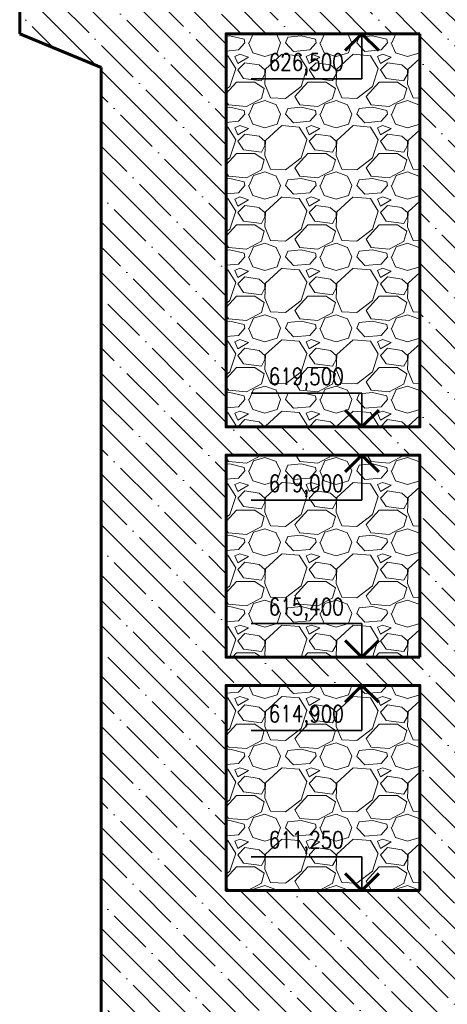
# Model space of a CAD drawing. Header units: millimetres. Extents: x 215401 to 282040, y -56103 to -5143.
# Tile 2 of 47: x 216659 to 224275, y -46934 to -29407. Entities that reach past the tile are written whole.
import ezdxf
from ezdxf.enums import TextEntityAlignment as Align

# ---------------------------------------------------------------- set-up
doc = ezdxf.new("R2010")
doc.units = ezdxf.units.MM
for name, color, linetype, lineweight in [('ГТО-2_Бетон_060', 3, 'Continuous', 60), ('ГТО-2_Отметки_035', 2, 'Continuous', 35), ('ГТО-2_Штриховка', 252, 'Continuous', 18)]:
    doc.layers.add(name, color=color, linetype=linetype, lineweight=lineweight)
doc.layers.add('ГТО-2_Штриховка_018', color=7, linetype='Continuous', lineweight=18, true_color=0x6b6b6b)
doc.styles.add('RomanS', font='romans.shx', dxfattribs={"width": 0.7})

# ---------------------------------------------------------------- blocks, each defined once
blk = doc.blocks.new('*U121')
at = {"color": 7, "lineweight": 25, "ltscale": 100}
blk.add_line((-12.12, 0), (0, 0), dxfattribs=at)
at = {"color": 3, "lineweight": 60, "ltscale": 100}
for p, q in [((-12.12, -3), (-9.12, 0)), ((-9.12, 0), (-6.12, -3))]:
    blk.add_line(p, q, dxfattribs=at)
at = {"color": 2, "lineweight": 35, "ltscale": 100}
for p, q in [((-9.12, 0), (-9.12, -8.04)), ((-9.12, -8.04), (-28.84, -8.04))]:
    blk.add_line(p, q, dxfattribs=at)
at = {"color": 2, "ltscale": 100, "style": 'RomanS', "width": 0.8, "flags": 8}
for tag, p in [('OTMETKA', (-12.35, -5.04)), ('OTMETKA_2', (-12.35, -11.04))]:
    blk.add_attdef(tag, text='', height=3, dxfattribs=at).set_placement(p, align=Align.MIDDLE_RIGHT)
blk = doc.blocks.new('*U3')
at = {"color": 2, "lineweight": 35, "ltscale": 100}
for p, q in [((-9.12, 6), (-28.84, 6)), ((-9.12, 0), (-9.12, 6))]:
    blk.add_line(p, q, dxfattribs=at)
at = {"color": 3, "lineweight": 60, "ltscale": 100}
for p, q in [((-12.12, 3), (-9.12, 0)), ((-9.12, 0), (-6.12, 3))]:
    blk.add_line(p, q, dxfattribs=at)
at = {"color": 7, "lineweight": 25, "ltscale": 100}
blk.add_line((-12.12, 0), (0, 0), dxfattribs=at)
at = {"color": 2, "ltscale": 100, "style": 'RomanS', "width": 0.8, "flags": 8}
for tag, p in [('OTMETKA', (-12.35, 9)), ('OTMETKA_2', (-12.35, 3))]:
    blk.add_attdef(tag, text='', height=3, dxfattribs=at).set_placement(p, align=Align.MIDDLE_RIGHT)

msp = doc.modelspace()

# ---------------------------------------------------------------- hatches: boundary and pattern name
at = {"layer": 'ГТО-2_Штриховка'}
h = msp.add_hatch(dxfattribs=at)
h.set_pattern_fill('GRAVEL', color=256, scale=50)
h.set_pattern_definition([(228.0127875, (-198437.51, -1321417.87), (-10160.000001, -11429.999999), [170.8607, -16915.2418]), (184.969741, (-198551.814, -1321544.87), (15239.999994, 1270.0000723), [293.2024, -29027.0244]), (132.510447, (-198843.914, -1321570.27), (12700.0000054, -13969.999995), [206.7408, -20467.3614]), (267.273689, (-199339.214, -1321887.77), (1270.0000027, 25400), [267.0023, -26433.2187]), (292.833654, (-199351.914, -1322154.47), (-6350.0000005, 15239.9999998), [261.8168, -25919.9039]), (357.273689, (-199250.314, -1322395.77), (-25400, 1270.0000027), [267.0023, -26433.2187]), (37.6942405, (-198983.614, -1322408.47), (-16509.9999993, -12700.000001), [353.0968, -34956.5577]), (72.2553284, (-198704.214, -1322192.57), (8890.0000024, 27939.9999992), [333.3598, -33002.6283]), (121.4295656, (-198602.614, -1321875.07), (-10160.0000014, 16509.999999), [267.9065, -26522.7728]), (175.236358, (-198742.31, -1321646.47), (13970, -1270.000002), [305.8566, -14986.9685]), (222.3974378, (-199047.114, -1321621.07), (-15239.9999995, -13970.0000005), [395.539, -39158.3863]), (138.814075, (-198081.91, -1321900.47), (-8889.999999, 7620.000001), [135.0023, -13365.2829]), (171.4692344, (-198183.514, -1321811.57), (16510.0000004, -2539.999997), [256.841, -25427.3195]), (225, (-198437.5, -1321773.5), (-2e-13, -1270), [179.6047, -1616.4466]), (203.19859, (-198526.41, -1321621.07), (6350, 2540), [96.7207, -9575.3112]), (291.80141, (-198615.31, -1321659.17), (-1270, 3810), [136.7828, -6702.3765]), (30.963757, (-198564.51, -1321786.17), (3810, 2540), [222.1598, -7183.1491]), (161.56505, (-198374, -1321671.87), (2540, -1270), [160.6436, -3855.449]), (16.3895403, (-199351.914, -1321659.17), (12700, 3810), [225.044, -22279.4133]), (70.346176, (-199136.01, -1321595.67), (-5080.0000005, -13970), [188.7995, -18691.1078]), (293.19859, (-198374.01, -1321417.87), (-2540, 6350), [193.44, -9478.5918]), (343.6104597, (-198297.814, -1321595.67), (-12700.0000003, 3809.999999), [225.044, -22279.4133]), (339.443955, (-199351.91, -1322446.57), (-6350, 2540), [217.0176, -10633.8672]), (294.7751406, (-199148.71, -1322522.77), (-6350.0000076, 13969.9999966), [181.8361, -18001.7967]), (66.80141, (-198361.31, -1322687.87), (2540, 6350), [193.44, -9478.5918]), (17.3540246, (-198285.114, -1322510.07), (-16509.9999997, -5080.000001), [212.8914, -21076.188]), (69.443955, (-198983.61, -1322687.87), (-2540, -6350), [108.5088, -10742.376]), (101.309932, (-198437.51, -1322687.87), (-1270, 5080), [64.7573, -6410.9975]), (165.963757, (-198450.2, -1322624.37), (3810, -1270), [261.8168, -4974.5273]), (186.009006, (-198704.214, -1322560.87), (12700, 1270.0000007), [242.6335, -24020.6824]), (303.690068, (-198564.5, -1321900.47), (-1270, 2540), [183.1619, -4395.8882]), (353.1572266, (-198462.914, -1322052.87), (21590.0000001, -2539.9999989), [319.7784, -31658.0045]), (60.945396, (-198145.41, -1322090.97), (-5080, -8890), [130.7541, -12944.6962]), (90, (-198081.9, -1321976.7), (-1270, 1270), [76.2, -1193.8]), (120.256437, (-198729.61, -1322522.77), (5079.9999994, -8890.0000004), [176.4335, -17466.9704]), (48.0127875, (-198818.51, -1322370.37), (10160.000001, 11429.999999), [341.7214, -16744.3811]), (0, (-198589.9, -1322116.4), (1270, 1270), [330.2, -939.8]), (325.3048465, (-198259.71, -1322116.37), (12700.000005, -8889.999993), [200.8048, -19879.6584]), (254.054604, (-198094.61, -1322230.67), (-1270, -5080), [184.9145, -9060.825]), (207.6459754, (-198145.414, -1322408.47), (-24130.0000009, -12699.9999983), [301.0725, -29806.2322]), (175.4260787, (-198412.114, -1322548.17), (-16510, 1270), [318.5147, -31532.9232])])
h.paths.add_polyline_path([(220336.2, -36657.3), (223786.2, -36657.3), (223786.2, -29657.3), (220336.2, -29657.3)])
h.paths.add_polyline_path([(223786.2, -37157.3), (220336.2, -37157.3), (220336.2, -40757.3), (223786.2, -40757.3)])
h.paths.add_polyline_path([(220336.2, -41257.3), (220336.2, -44907.3), (223786.2, -44907.3), (223786.2, -41257.3)])
edge = h.paths.add_edge_path()
edge.add_line((222454.5, -36657.3), (223666.8, -36657.3))
edge = h.paths.add_edge_path()
edge.add_line((222754.5, -36657.3), (222754.5, -36057.3))
edge = h.paths.add_edge_path(flags=16)
edge.add_line((222754.5, -36057.3), (220783.2, -36057.3))
edge = h.paths.add_edge_path()
edge.add_line((222454.5, -36357.3), (222754.5, -36657.3))
edge = h.paths.add_edge_path()
edge.add_line((222754.5, -36657.3), (223054.5, -36357.3))
h.paths.add_polyline_path([(220936.3, -36053.7), (222520.6, -36053.7), (222520.6, -35518), (220936.3, -35518)], flags=24)
edge = h.paths.add_edge_path()
edge.add_line((222454.5, -29657.3), (223666.8, -29657.3))
edge = h.paths.add_edge_path()
edge.add_line((222754.5, -29657.3), (222754.5, -30461.5))
edge = h.paths.add_edge_path(flags=16)
edge.add_line((222754.5, -30461.5), (220783.2, -30461.5))
edge = h.paths.add_edge_path()
edge.add_line((222454.5, -29957.3), (222754.5, -29657.3))
edge = h.paths.add_edge_path()
edge.add_line((222754.5, -29657.3), (223054.5, -29957.3))
h.paths.add_polyline_path([(220936.3, -30457.9), (222520.6, -30457.9), (222520.6, -29922.2), (220936.3, -29922.2)], flags=24)
edge = h.paths.add_edge_path()
edge.add_line((222454.5, -40757.3), (223666.8, -40757.3))
edge = h.paths.add_edge_path()
edge.add_line((222754.5, -40757.3), (222754.5, -40157.3))
edge = h.paths.add_edge_path(flags=16)
edge.add_line((222754.5, -40157.3), (220783.2, -40157.3))
edge = h.paths.add_edge_path()
edge.add_line((222454.5, -40457.3), (222754.5, -40757.3))
edge = h.paths.add_edge_path()
edge.add_line((222754.5, -40757.3), (223054.5, -40457.3))
h.paths.add_polyline_path([(220936.3, -40153.7), (222520.6, -40153.7), (222520.6, -39618), (220936.3, -39618)], flags=24)
edge = h.paths.add_edge_path()
edge.add_line((222454.5, -37157.3), (223666.8, -37157.3))
edge = h.paths.add_edge_path()
edge.add_line((222754.5, -37157.3), (222754.5, -37961.5))
edge = h.paths.add_edge_path(flags=16)
edge.add_line((222754.5, -37961.5), (220783.2, -37961.5))
edge = h.paths.add_edge_path()
edge.add_line((222454.5, -37457.3), (222754.5, -37157.3))
edge = h.paths.add_edge_path()
edge.add_line((222754.5, -37157.3), (223054.5, -37457.3))
h.paths.add_polyline_path([(220936.3, -37957.9), (222520.6, -37957.9), (222520.6, -37422.2), (220936.3, -37422.2)], flags=24)
edge = h.paths.add_edge_path()
edge.add_line((222454.5, -41257.3), (223666.8, -41257.3))
edge = h.paths.add_edge_path()
edge.add_line((222754.5, -41257.3), (222754.5, -42061.5))
edge = h.paths.add_edge_path(flags=16)
edge.add_line((222754.5, -42061.5), (220783.2, -42061.5))
edge = h.paths.add_edge_path()
edge.add_line((222454.5, -41557.3), (222754.5, -41257.3))
edge = h.paths.add_edge_path()
edge.add_line((222754.5, -41257.3), (223054.5, -41557.3))
h.paths.add_polyline_path([(220936.3, -42057.9), (222520.6, -42057.9), (222520.6, -41522.2), (220936.3, -41522.2)], flags=24)
edge = h.paths.add_edge_path()
edge.add_line((222454.5, -44907.3), (223666.8, -44907.3))
edge = h.paths.add_edge_path()
edge.add_line((222754.5, -44907.3), (222754.5, -44307.3))
edge = h.paths.add_edge_path(flags=16)
edge.add_line((222754.5, -44307.3), (220783.2, -44307.3))
edge = h.paths.add_edge_path()
edge.add_line((222454.5, -44607.3), (222754.5, -44907.3))
edge = h.paths.add_edge_path()
edge.add_line((222754.5, -44907.3), (223054.5, -44607.3))
h.paths.add_polyline_path([(220936.3, -44303.7), (222520.6, -44303.7), (222520.6, -43768), (220936.3, -43768)], flags=24)
at = {"layer": 'ГТО-2_Штриховка_018'}
h = msp.add_hatch(dxfattribs=at)
h.set_pattern_fill('ANSI35', color=256, scale=100, angle=90)
h.set_pattern_definition([(135, (-199351.9, -1322687.87), (-449.0128, -449.0128), []), (135, (-199351.9, -1322238.85), (-449.0128, -449.0128), [793.75, -158.75, 0, -158.75])])
edge = h.paths.add_edge_path()
edge.add_line((224736.2, -23657.3), (223561.4, -23657.3))
edge.add_line((223561.4, -23657.3), (223561.4, -29157.3))
edge.add_line((223561.4, -29157.3), (224086.2, -29157.3))
edge.add_line((224086.2, -29157.3), (218836.2, -29157.3))
edge.add_line((218836.2, -29157.3), (217861.4, -29157.3))
edge.add_line((217861.4, -29157.3), (217861.4, -23657.3))
edge.add_line((217861.4, -23657.3), (216659, -23657.3))
edge.add_line((216659, -23657.3), (216659, -28896))
edge.add_line((216659, -28896), (217821.1, -29157.5))
edge.add_line((217821.1, -29157.5), (218608.8, -29196.9))
edge.add_arc((218628.2, -29212.6), 25, -38.92555, 141.07445, ccw=False)
edge.add_arc((218628.2, -29212.6), 25, 141.07445, 321.07445, ccw=False)
edge.add_line((218608.8, -29196.9), (217821.1, -29157.5))
edge.add_line((217821.1, -29157.5), (216659, -28896))
edge.add_line((216659, -28896), (216659, -29657.3))
edge.add_line((216659, -29657.3), (218111.4, -30257.3))
edge.add_line((218111.4, -30257.3), (218111.4, -47957.3))
edge.add_line((218111.4, -47957.3), (220336.2, -47957.3))
edge.add_line((220336.2, -47957.3), (222926.2, -49157.3))
edge.add_line((222926.2, -49157.3), (227586.2, -49157.3))
edge.add_line((227586.2, -49157.3), (227586.2, -46157.3))
edge.add_line((227586.2, -46157.3), (224736.2, -46157.3))
edge.add_line((224736.2, -46157.3), (224736.2, -23657.3))
h.paths.add_polyline_path([(220336.2, -41257.3), (223786.2, -41257.3), (223786.2, -44907.3), (220336.2, -44907.3)], flags=16)
h.paths.add_polyline_path([(220336.2, -40757.3), (220336.2, -37157.3), (223786.2, -37157.3), (223786.2, -40757.3)], flags=16)
h.paths.add_polyline_path([(220336.2, -36657.3), (220336.2, -29657.3), (223786.2, -29657.3), (223786.2, -36657.3)], flags=16)
h.paths.add_polyline_path([(234586.2, -46157.3), (227586.2, -46157.3), (227586.2, -49157.3), (234586.2, -49157.3)])
h.paths.add_polyline_path([(238736.2, -23657.3), (237436.2, -23657.3), (237436.2, -46157.3), (238736.2, -46157.3)])
h.paths.add_polyline_path([(241586.2, -46157.3), (234586.2, -46157.3), (234586.2, -49157.3), (241586.2, -49157.3)])
h.paths.add_polyline_path([(248586.2, -46157.3), (241586.2, -46157.3), (241586.2, -49157.3), (248586.2, -49157.3)])
h.paths.add_polyline_path([(245736.2, -23657.3), (244436.2, -23657.3), (244436.2, -46157.3), (245736.2, -46157.3)])
h.paths.add_polyline_path([(252736.2, -23657.3), (251436.2, -23657.3), (251436.2, -46157.3), (252736.2, -46157.3)])
h.paths.add_polyline_path([(255586.2, -46157.3), (248586.2, -46157.3), (248586.2, -49157.3), (255586.2, -49157.3)])
h.paths.add_polyline_path([(262586.2, -46157.3), (255586.2, -46157.3), (255586.2, -49157.3), (262586.2, -49157.3)])
h.paths.add_polyline_path([(259736.2, -23657.3), (258436.2, -23657.3), (258436.2, -46157.3), (259736.2, -46157.3)])

# ---------------------------------------------------------------- linework, layer by layer
at = {"layer": 'ГТО-2_Бетон_060'}
for p, q in [((216659, -29657.3), (216659, -23657.3)), ((218111.4, -30257.3), (216659, -29657.3)), ((218111.4, -47957.3), (218111.4, -30257.3))]:
    msp.add_line(p, q, dxfattribs=at)
for points in [[(223786.2, -29657.3), (223786.2, -36657.3), (220336.2, -36657.3), (220336.2, -29657.3)], [(223786.2, -40757.3), (220336.2, -40757.3), (220336.2, -37157.3), (223786.2, -37157.3)], [(223786.2, -44907.3), (220336.2, -44907.3), (220336.2, -41257.3), (223786.2, -41257.3)]]:
    msp.add_lwpolyline(points, close=True, dxfattribs=at)

# ---------------------------------------------------------------- block references
at = {"layer": 'ГТО-2_Отметки_035'}
ref = msp.add_blockref('*U121', (223666.8, -29657.3), dxfattribs=dict(at, xscale=100, yscale=100, zscale=100))
ref.add_attrib('OTMETKA', '626,500', dxfattribs={"layer": '0', "color": 2, "ltscale": 100, "height": 300, "style": 'RomanS', "width": 0.8}).set_placement((222431.3, -30161.5), align=Align.MIDDLE_RIGHT)
ref = msp.add_blockref('*U3', (223666.8, -36657.3), dxfattribs=dict(at, xscale=100, yscale=100, zscale=100))
ref.add_attrib('OTMETKA', '619,500', dxfattribs={"layer": '0', "color": 2, "ltscale": 100, "height": 300, "style": 'RomanS', "width": 0.8}).set_placement((222431.3, -35757.3), align=Align.MIDDLE_RIGHT)
ref = msp.add_blockref('*U121', (223666.8, -37157.3), dxfattribs=dict(at, xscale=100, yscale=100, zscale=100))
ref.add_attrib('OTMETKA', '619,000', dxfattribs={"layer": '0', "color": 2, "ltscale": 100, "height": 300, "style": 'RomanS', "width": 0.8}).set_placement((222431.3, -37661.5), align=Align.MIDDLE_RIGHT)
ref = msp.add_blockref('*U3', (223666.8, -40757.3), dxfattribs=dict(at, xscale=100, yscale=100, zscale=100))
ref.add_attrib('OTMETKA', '615,400', dxfattribs={"layer": '0', "color": 2, "ltscale": 100, "height": 300, "style": 'RomanS', "width": 0.8}).set_placement((222431.3, -39857.3), align=Align.MIDDLE_RIGHT)
ref = msp.add_blockref('*U121', (223666.8, -41257.3), dxfattribs=dict(at, xscale=100, yscale=100, zscale=100))
ref.add_attrib('OTMETKA', '614,900', dxfattribs={"layer": '0', "color": 2, "ltscale": 100, "height": 300, "style": 'RomanS', "width": 0.8}).set_placement((222431.3, -41761.5), align=Align.MIDDLE_RIGHT)
ref = msp.add_blockref('*U3', (223666.8, -44907.3), dxfattribs=dict(at, xscale=100, yscale=100, zscale=100))
ref.add_attrib('OTMETKA', '611,250', dxfattribs={"layer": '0', "color": 2, "ltscale": 100, "height": 300, "style": 'RomanS', "width": 0.8}).set_placement((222431.3, -44007.3), align=Align.MIDDLE_RIGHT)

doc.saveas('drawing.dxf')
